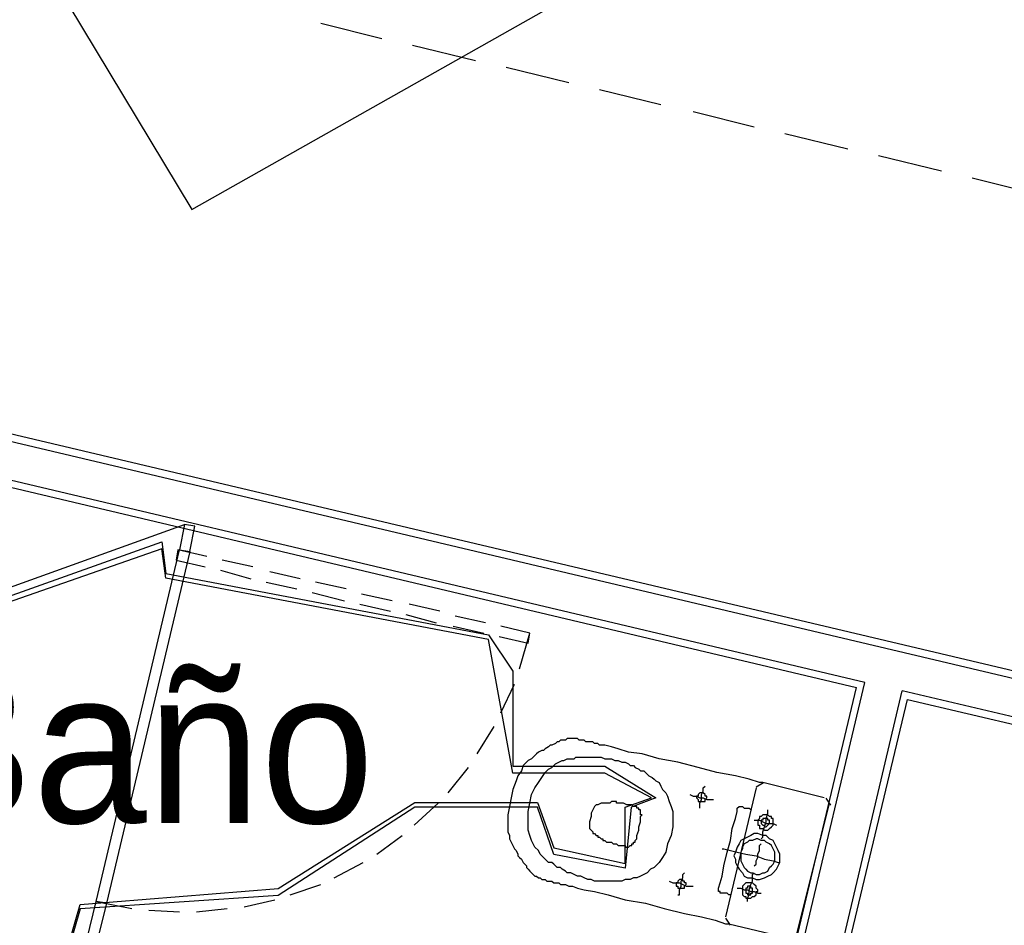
# Model space of a CAD drawing. Header units: feet. Extents: x -79 to 198, y -22 to 181.
# Tile 27 of 256: x 36 to 44, y 51 to 58. Entities that reach past the tile are written whole.
import ezdxf
from ezdxf.enums import TextEntityAlignment as Align

# ---------------------------------------------------------------- set-up
doc = ezdxf.new("R2010")
doc.units = ezdxf.units.FT
for name, color, linetype in [('A-AREA-COMUN', 252, 'CONTINUOUS'), ('A-AREA-UNIDAD', 30, 'CONTINUOUS'), ('A-LINEA', 7, 'CONTINUOUS'), ('A-NOMBRE-ESPACIO', 2, 'CONTINUOUS')]:
    doc.layers.add(name, color=color, linetype=linetype)

msp = doc.modelspace()

# ---------------------------------------------------------------- linework, layer by layer
at = {"layer": 'A-AREA-COMUN'}
msp.add_lwpolyline([(34.912, 53.0844), (37.408, 53.9733), (37.44, 53.7244), (39.968, 53.2444), (40.16, 52.96), (40.16, 52.2133), (40.88, 52.2133), (41.28, 51.9644), (41.088, 51.8933), (41.04, 51.4133), (40.48, 51.52), (40.352, 51.8933), (39.392, 51.8933), (38.32, 51.2), (36.768, 51.0933), (36.64, 50.6489), (34.16, 50.9333)], dxfattribs=at)
at = {"layer": 'A-AREA-UNIDAD'}
msp.add_lwpolyline([(34.16, 50.9689), (36.64, 50.6844), (36.768, 51.1289), (38.32, 51.2533), (39.392, 51.9289), (40.352, 51.9289), (40.48, 51.5733), (41.04, 51.4489), (41.04, 51.8933), (41.248, 51.9644), (40.88, 52.16), (40.16, 52.16), (39.968, 53.2089), (37.44, 53.6889), (37.408, 53.92), (34.912, 53.0489)], dxfattribs=at)
at = {"layer": 'A-LINEA'}
for p, q in [((38.6533, 58.0444), (39.1333, 57.9244)), ((39.3733, 57.8711), (39.8667, 57.7511)), ((40.1067, 57.6978), (40.6, 57.5778)), ((40.84, 57.5244), (41.32, 57.4044)), ((41.5733, 57.3511), (42.0533, 57.2311)), ((42.2933, 57.1778), (42.7867, 57.0578)), ((43.0267, 57.0044), (43.52, 56.8844)), ((43.76, 56.8311), (44.24, 56.7111)), ((42.92, 52.8711), (27.2667, 56.5778)), ((27.3067, 56.5111), (42.8533, 52.8311)), ((57.2, 49.8578), (29.2933, 56.4578)), ((29.2267, 56.4178), (57.1867, 49.8044)), ((34.7333, 53.0844), (37.5867, 54.1111)), ((37.5867, 53.9378), (37.5867, 53.9378)), ((37.5867, 53.9378), (37.5867, 53.9378)), ((37.5733, 53.8578), (37.5733, 53.8578)), ((38.12, 53.7778), (37.88, 53.8311)), ((37.8667, 53.7511), (38.1067, 53.6844)), ((38.4933, 53.6844), (38.2533, 53.7378)), ((38.2267, 53.6578), (38.4667, 53.6044)), ((38.8533, 53.6044), (38.6133, 53.6578)), ((38.5867, 53.5778), (38.84, 53.5111)), ((39.2133, 53.5111), (38.9733, 53.5644)), ((38.96, 53.4844), (39.2, 53.4311)), ((39.5867, 53.4311), (39.3467, 53.4844)), ((39.32, 53.4044), (39.56, 53.3378)), ((39.9467, 53.3378), (39.7067, 53.3911)), ((39.6933, 53.3111), (39.9333, 53.2578)), ((40.2933, 53.2578), (40.0667, 53.3111)), ((40.2133, 52.9778), (40.2933, 53.2578)), ((40.0667, 52.6311), (40.1733, 52.8578)), ((41.12, 45.5378), (42.8533, 52.8311)), ((41.16, 45.4711), (42.92, 52.8711)), ((41.5067, 45.5911), (43.2133, 52.8044)), ((41.56, 45.6311), (43.2533, 52.7378)), ((50.7733, 51.0178), (43.2133, 52.8044)), ((43.2533, 52.7378), (50.7067, 50.9778)), ((39.88, 52.3111), (40.0133, 52.5244)), ((39.6533, 52.0044), (39.8133, 52.2044)), ((42.0667, 52.0444), (41.8267, 51.0311)), ((42.1241, 52.0832), (42.0679, 52.0485)), ((42.6, 51.9644), (42.12, 52.0844)), ((42.6521, 51.907), (42.6174, 51.9632)), ((39.3867, 51.7511), (39.5733, 51.9244)), ((42.3867, 50.8978), (42.64, 51.9111)), ((39.0933, 51.5244), (39.2933, 51.6711)), ((38.76, 51.3378), (38.9867, 51.4578)), ((38.4133, 51.2044), (38.6533, 51.2844)), ((36.8933, 51.1511), (37.1733, 51.0978)), ((38.0533, 51.1111), (38.2933, 51.1644)), ((37.3067, 51.0844), (37.5467, 51.0711)), ((37.68, 51.0711), (37.92, 51.0978)), ((41.8279, 51.0219), (41.8626, 50.9657)), ((41.8533, 50.9778), (42.3467, 50.8578))]:
    msp.add_line(p, q, dxfattribs=at)
for points in [[(35.4808, 60.1669), (37.6436, 56.5825), (41.2955, 58.6479)], [(37.5867, 54.1111), (37.5467, 53.9111), (37.6267, 53.8978), (37.6667, 54.0978), (37.5867, 54.1111)], [(37.6267, 53.8978), (36.9733, 51.1378), (36.8933, 51.1511), (37.5467, 53.9111), (37.6267, 53.8978)], [(37.76, 53.8578), (37.5333, 53.9111), (37.52, 53.8311), (37.7467, 53.7778)], [(40.0533, 53.2311), (40.28, 53.1778), (40.2933, 53.2578)], [(42.12, 52.0844), (42.0933, 52.0844), (42.0133, 52.1111), (41.9067, 52.1378), (41.76, 52.1644), (41.6133, 52.2044), (41.4533, 52.2444), (41.3067, 52.2711), (41.1733, 52.3111), (41.0667, 52.3244), (40.9867, 52.3511), (40.9333, 52.3644), (40.88, 52.3778), (40.8533, 52.3778), (40.84, 52.3778), (40.8267, 52.3911), (40.8133, 52.3911), (40.8, 52.3911), (40.7867, 52.4044), (40.7733, 52.4044), (40.7467, 52.4044), (40.7333, 52.4044), (40.72, 52.4178), (40.7067, 52.4178), (40.6933, 52.4178), (40.68, 52.4178), (40.6667, 52.4311), (40.6533, 52.4311), (40.6267, 52.4311), (40.6133, 52.4311), (40.6, 52.4311), (40.5867, 52.4311), (40.5733, 52.4178), (40.56, 52.4178), (40.5333, 52.4178), (40.52, 52.4044), (40.5067, 52.4044), (40.4933, 52.3911), (40.4667, 52.3778), (40.4533, 52.3778), (40.44, 52.3644), (40.4133, 52.3511), (40.4, 52.3378), (40.3867, 52.3378), (40.36, 52.3244), (40.3467, 52.3111), (40.3333, 52.2978), (40.3067, 52.2711), (40.28, 52.2578), (40.2667, 52.2444), (40.24, 52.2178), (40.2267, 52.1778), (40.2, 52.1378), (40.1867, 52.0978), (40.16, 52.0311), (40.1467, 51.9644), (40.1333, 51.8978), (40.12, 51.8311), (40.12, 51.7778), (40.12, 51.7378), (40.12, 51.6978), (40.1333, 51.6711), (40.1333, 51.6444), (40.1467, 51.6178), (40.16, 51.5911), (40.1733, 51.5644), (40.1867, 51.5511), (40.2, 51.5244), (40.2, 51.5111), (40.2133, 51.4978), (40.2267, 51.4844), (40.24, 51.4578), (40.2533, 51.4444), (40.2667, 51.4311), (40.2667, 51.4178), (40.28, 51.4044), (40.2933, 51.3911), (40.3067, 51.3778), (40.32, 51.3644), (40.3333, 51.3511), (40.3467, 51.3511), (40.36, 51.3378), (40.3733, 51.3378), (40.3867, 51.3244), (40.4, 51.3244), (40.4133, 51.3244), (40.4267, 51.3111), (40.44, 51.3111), (40.4667, 51.3111), (40.48, 51.2978), (40.4933, 51.2978), (40.5067, 51.2978), (40.52, 51.2978), (40.5333, 51.2844), (40.5467, 51.2844), (40.56, 51.2844), (40.5733, 51.2844), (40.6, 51.2711), (40.6267, 51.2711), (40.6667, 51.2578), (40.72, 51.2444), (40.8, 51.2311), (40.9067, 51.2044), (41.04, 51.1644), (41.2, 51.1378), (41.3467, 51.0978), (41.5067, 51.0578), (41.64, 51.0311), (41.7467, 51.0044), (41.8267, 50.9778), (41.8533, 50.9778)], [(41.4, 51.6711), (41.3733, 51.6044), (41.36, 51.5378), (41.3333, 51.4978), (41.3067, 51.4578), (41.2667, 51.4178), (41.24, 51.4044), (41.2133, 51.3778), (41.1867, 51.3644), (41.16, 51.3511), (41.1333, 51.3378), (41.1067, 51.3378), (41.08, 51.3244), (41.0533, 51.3244), (41.04, 51.3244), (41.0133, 51.3111), (41, 51.3111), (40.9733, 51.3111), (40.96, 51.3111), (40.9333, 51.3111), (40.92, 51.3111), (40.8933, 51.3111), (40.8667, 51.3111), (40.84, 51.3111), (40.8267, 51.3111), (40.8, 51.3111), (40.7733, 51.3244), (40.7467, 51.3244), (40.72, 51.3378), (40.6933, 51.3511), (40.6667, 51.3511), (40.64, 51.3644), (40.6133, 51.3778), (40.5867, 51.3778), (40.5733, 51.3911), (40.5467, 51.4044), (40.5333, 51.4178), (40.5067, 51.4178), (40.4933, 51.4311), (40.48, 51.4444), (40.4667, 51.4578), (40.44, 51.4578), (40.4267, 51.4711), (40.4133, 51.4844), (40.4, 51.4978), (40.3867, 51.5111), (40.3733, 51.5244), (40.36, 51.5511), (40.3333, 51.5778), (40.32, 51.6044), (40.3067, 51.6311), (40.2933, 51.6711), (40.28, 51.7111), (40.28, 51.7511), (40.28, 51.8044), (40.28, 51.8578), (40.2933, 51.9244), (40.3067, 51.9911), (40.3333, 52.0444), (40.36, 52.0844), (40.3867, 52.1244), (40.4133, 52.1644), (40.44, 52.1911), (40.4667, 52.2044), (40.4933, 52.2311), (40.52, 52.2444), (40.5467, 52.2578), (40.56, 52.2578), (40.5867, 52.2711), (40.6, 52.2711), (40.6267, 52.2711), (40.64, 52.2711), (40.6533, 52.2844), (40.68, 52.2844), (40.6933, 52.2844), (40.72, 52.2844), (40.7333, 52.2844), (40.76, 52.2844), (40.7733, 52.2844), (40.8, 52.2844), (40.8267, 52.2844), (40.8533, 52.2844), (40.88, 52.2711), (40.9067, 52.2711), (40.9333, 52.2711), (40.96, 52.2578), (40.9867, 52.2578), (41.0133, 52.2444), (41.04, 52.2444), (41.0667, 52.2311), (41.08, 52.2178), (41.1067, 52.2178), (41.12, 52.2044), (41.1467, 52.1911), (41.16, 52.1778), (41.1867, 52.1778), (41.2, 52.1644), (41.2133, 52.1511), (41.2267, 52.1378), (41.2533, 52.1244), (41.2667, 52.1111), (41.28, 52.0978), (41.3067, 52.0844), (41.32, 52.0578), (41.3333, 52.0311), (41.36, 52.0044), (41.3733, 51.9778), (41.3867, 51.9378), (41.4, 51.8978), (41.4133, 51.8578), (41.4133, 51.8044), (41.4133, 51.7378), (41.4, 51.6711)], [(41.6267, 51.8844), (41.6267, 51.8978), (41.6267, 51.9244), (41.64, 51.9511), (41.64, 51.9911), (41.6533, 52.0178), (41.6533, 52.0444), (41.6667, 52.0578)], [(41.5467, 51.9911), (41.5733, 51.9778), (41.6, 51.9778), (41.6267, 51.9644), (41.6533, 51.9644), (41.68, 51.9511), (41.7067, 51.9511), (41.72, 51.9511), (41.7333, 51.9511)], [(41.6, 51.9778), (41.6, 51.9644), (41.6133, 51.9511), (41.6133, 51.9378), (41.6267, 51.9378), (41.64, 51.9378), (41.6533, 51.9378), (41.6667, 51.9378), (41.6667, 51.9511), (41.68, 51.9644), (41.68, 51.9778), (41.6667, 51.9778), (41.6667, 51.9911), (41.6533, 52.0044), (41.64, 52.0044), (41.6267, 52.0044), (41.6133, 51.9911), (41.6133, 51.9778), (41.6, 51.9778)], [(41.1733, 51.8311), (41.16, 51.8311), (41.16, 51.8444), (41.16, 51.8578), (41.16, 51.8711), (41.1467, 51.8711), (41.1467, 51.8844), (41.1333, 51.8844), (41.1333, 51.8978), (41.12, 51.8978), (41.1067, 51.8978), (41.0933, 51.9111), (41.08, 51.9111), (41.0667, 51.9111), (41.0533, 51.9111), (41.0267, 51.9244), (41.0133, 51.9244), (41, 51.9244), (40.9867, 51.9244), (40.9733, 51.9244), (40.9733, 51.9378), (40.96, 51.9378), (40.9467, 51.9378), (40.9333, 51.9378), (40.92, 51.9244), (40.9067, 51.9244), (40.8933, 51.9244), (40.88, 51.9244), (40.8667, 51.9244), (40.8533, 51.9244), (40.8267, 51.9111), (40.8133, 51.9111), (40.8, 51.8978), (40.7867, 51.8711), (40.7733, 51.8444), (40.7733, 51.8178), (40.76, 51.7778), (40.76, 51.7511), (40.76, 51.7244), (40.7733, 51.7111), (40.7867, 51.6978), (40.7867, 51.6844), (40.8, 51.6844), (40.8133, 51.6711), (40.8267, 51.6711), (40.8267, 51.6578), (40.84, 51.6578), (40.8533, 51.6444), (40.8667, 51.6444), (40.8667, 51.6311), (40.88, 51.6311), (40.8933, 51.6178), (40.9067, 51.6178), (40.92, 51.6178), (40.9333, 51.6178), (40.9467, 51.6044), (40.96, 51.6044), (40.9733, 51.6044), (40.9867, 51.5911), (41, 51.5911), (41.0133, 51.5911), (41.0267, 51.5911), (41.04, 51.5911), (41.04, 51.5778), (41.0533, 51.5778), (41.0667, 51.5778), (41.08, 51.5911), (41.0933, 51.5911), (41.0933, 51.6044), (41.1067, 51.6044), (41.1067, 51.6178), (41.12, 51.6178), (41.12, 51.6311), (41.1333, 51.6444), (41.1333, 51.6711), (41.1467, 51.7111), (41.1467, 51.7378), (41.16, 51.7778), (41.16, 51.8044), (41.16, 51.8178), (41.1733, 51.8311)], [(41.8667, 51.2044), (41.8533, 51.2044), (41.84, 51.2178), (41.8267, 51.2178), (41.8133, 51.2178), (41.8, 51.2178), (41.7867, 51.2178), (41.7867, 51.2311), (41.7733, 51.2311), (41.7733, 51.2444), (41.7733, 51.2578), (41.7867, 51.2978), (41.8, 51.3511), (41.8133, 51.4311), (41.84, 51.5378), (41.8667, 51.6311), (41.88, 51.7244), (41.9067, 51.8044), (41.92, 51.8578), (41.92, 51.8711), (41.92, 51.8844), (41.9333, 51.8978), (41.9467, 51.8978), (41.96, 51.8978), (41.9733, 51.8844), (41.9867, 51.8844), (42, 51.8844), (42.0133, 51.8844), (42.0267, 51.8711)], [(42.08, 51.7911), (42.08, 51.7778), (42.08, 51.7644), (42.08, 51.7511), (42.0933, 51.7511), (42.0933, 51.7378), (42.0933, 51.7244), (42.1067, 51.7244), (42.12, 51.7244), (42.1333, 51.7111), (42.1467, 51.7111), (42.16, 51.7111), (42.1733, 51.7244), (42.1867, 51.7378), (42.2, 51.7511), (42.2, 51.7644), (42.2, 51.7778), (42.2, 51.7911), (42.2, 51.8044), (42.1867, 51.8044), (42.1867, 51.8178), (42.1733, 51.8178), (42.16, 51.8311), (42.1467, 51.8311), (42.1333, 51.8311), (42.12, 51.8311), (42.1067, 51.8178), (42.0933, 51.8178), (42.0933, 51.8044), (42.08, 51.7911)], [(42.1067, 51.6444), (42.12, 51.6578), (42.12, 51.6711), (42.12, 51.6978), (42.1333, 51.7378), (42.1467, 51.7778), (42.1467, 51.8044), (42.16, 51.8444), (42.16, 51.8578), (42.16, 51.8711)], [(42.1067, 51.7778), (42.1067, 51.7644), (42.12, 51.7511), (42.1333, 51.7511), (42.1333, 51.7378), (42.1467, 51.7378), (42.16, 51.7511), (42.1733, 51.7644), (42.1733, 51.7778), (42.1733, 51.7911), (42.16, 51.7911), (42.16, 51.8044), (42.1467, 51.8044), (42.1333, 51.8044), (42.12, 51.8044), (42.12, 51.7911), (42.1067, 51.7911), (42.1067, 51.7778)], [(42.0533, 51.7911), (42.0667, 51.7911), (42.0933, 51.7911), (42.12, 51.7778), (42.1467, 51.7644), (42.1867, 51.7644), (42.2, 51.7644), (42.2267, 51.7511)], [(41.9067, 51.5378), (41.8933, 51.5111), (41.9067, 51.4844), (41.9067, 51.4578), (41.92, 51.4311), (41.9333, 51.4044), (41.96, 51.3778), (41.9733, 51.3511), (42, 51.3378), (42.04, 51.3378), (42.0667, 51.3244), (42.0933, 51.3244), (42.1333, 51.3378), (42.16, 51.3511), (42.1867, 51.3644), (42.2, 51.3778), (42.2267, 51.4044), (42.24, 51.4311), (42.2533, 51.4578), (42.2533, 51.4978), (42.2533, 51.5244), (42.24, 51.5511), (42.2267, 51.5778), (42.2133, 51.6044), (42.2, 51.6311), (42.1733, 51.6444), (42.1467, 51.6711), (42.12, 51.6711), (42.08, 51.6844), (42.0533, 51.6844), (42.0267, 51.6711), (42, 51.6578), (41.9733, 51.6444), (41.9467, 51.6311), (41.9333, 51.6044), (41.92, 51.5778), (41.9067, 51.5378)], [(41.9467, 51.5378), (41.9467, 51.5111), (41.9467, 51.4844), (41.9467, 51.4711), (41.96, 51.4444), (41.9733, 51.4178), (41.9867, 51.4044), (42, 51.3911), (42.0267, 51.3778), (42.04, 51.3778), (42.0667, 51.3644), (42.0933, 51.3644), (42.12, 51.3778), (42.1333, 51.3778), (42.16, 51.3911), (42.1733, 51.4178), (42.1867, 51.4311), (42.2, 51.4444), (42.2133, 51.4711), (42.2133, 51.4978), (42.2133, 51.5244), (42.2133, 51.5378), (42.2, 51.5644), (42.1867, 51.5911), (42.1733, 51.6044), (42.1467, 51.6178), (42.1333, 51.6311), (42.1067, 51.6311), (42.08, 51.6444), (42.0667, 51.6444), (42.04, 51.6311), (42.0133, 51.6311), (42, 51.6178), (41.9733, 51.6044), (41.96, 51.5778), (41.96, 51.5644), (41.9467, 51.5378)], [(42.0533, 51.4311), (42.0667, 51.4444), (42.0667, 51.4711), (42.08, 51.4978), (42.08, 51.5244), (42.0933, 51.5511), (42.0933, 51.5778), (42.0933, 51.5911), (42.1067, 51.6044)], [(41.8, 51.5644), (41.8133, 51.5644), (41.8667, 51.5511), (41.92, 51.5378), (41.9867, 51.5244), (42.0667, 51.5111), (42.1333, 51.4844), (42.2, 51.4711), (42.24, 51.4578), (42.2533, 51.4578)], [(41.4533, 51.2044), (41.4667, 51.2044), (41.4667, 51.2178), (41.4667, 51.2444), (41.48, 51.2711), (41.48, 51.3111), (41.4933, 51.3378), (41.4933, 51.3644), (41.5067, 51.3778)], [(42, 51.1511), (42, 51.1644), (42, 51.1778), (42.0133, 51.2044), (42.0133, 51.2444), (42.0267, 51.2844), (42.04, 51.3111), (42.04, 51.3511), (42.04, 51.3644), (42.0533, 51.3778)], [(41.3867, 51.3111), (41.4133, 51.2978), (41.4267, 51.2978), (41.4667, 51.2978), (41.4933, 51.2844), (41.52, 51.2711), (41.5467, 51.2711), (41.56, 51.2711), (41.5733, 51.2711)], [(41.44, 51.2978), (41.44, 51.2844), (41.44, 51.2711), (41.4533, 51.2711), (41.4533, 51.2578), (41.4667, 51.2578), (41.48, 51.2578), (41.4933, 51.2578), (41.5067, 51.2578), (41.5067, 51.2711), (41.52, 51.2844), (41.52, 51.2978), (41.5067, 51.2978), (41.5067, 51.3111), (41.4933, 51.3111), (41.4933, 51.3244), (41.48, 51.3244), (41.4667, 51.3244), (41.4533, 51.3111), (41.4533, 51.2978), (41.44, 51.2978)], [(41.96, 51.2578), (41.96, 51.2444), (41.96, 51.2311), (41.96, 51.2178), (41.96, 51.2044), (41.9733, 51.1911), (41.9867, 51.1911), (41.9867, 51.1778), (42, 51.1778), (42.0133, 51.1778), (42.0267, 51.1778), (42.04, 51.1911), (42.0533, 51.1911), (42.0667, 51.2044), (42.0667, 51.2178), (42.0667, 51.2311), (42.08, 51.2311), (42.08, 51.2444), (42.0667, 51.2578), (42.0667, 51.2711), (42.0533, 51.2844), (42.04, 51.2978), (42.0267, 51.2978), (42.0133, 51.2978), (42, 51.2978), (41.9867, 51.2978), (41.9733, 51.2844), (41.96, 51.2711), (41.96, 51.2578)], [(41.9867, 51.2444), (41.9867, 51.2311), (41.9867, 51.2178), (42, 51.2178), (42, 51.2044), (42.0133, 51.2044), (42.0267, 51.2044), (42.0267, 51.2178), (42.04, 51.2178), (42.04, 51.2311), (42.04, 51.2444), (42.04, 51.2578), (42.0267, 51.2578), (42.0267, 51.2711), (42.0133, 51.2711), (42, 51.2711), (42, 51.2578), (41.9867, 51.2578), (41.9867, 51.2444)], [(36.9333, 51.1911), (36.9333, 51.1911), (36.9333, 51.1911)], [(41.92, 51.2578), (41.9467, 51.2578), (41.9733, 51.2444), (42, 51.2444), (42.0267, 51.2311), (42.0533, 51.2311), (42.08, 51.2178), (42.0933, 51.2178), (42.1067, 51.2178)], [(36.72, 50.4444), (36.8933, 51.1511), (36.9733, 51.1378), (36.8, 50.4311), (36.72, 50.4444)], [(36.92, 51.1111), (36.92, 51.1111), (36.92, 51.1111)]]:
    msp.add_lwpolyline(points, dxfattribs=at)

# ---------------------------------------------------------------- texts
at = {"layer": 'A-NOMBRE-ESPACIO'}
msp.add_text('Baño', height=1.2, dxfattribs=at).set_placement((37.2, 51.7689), align=Align.CENTER)

doc.saveas('drawing.dxf')
